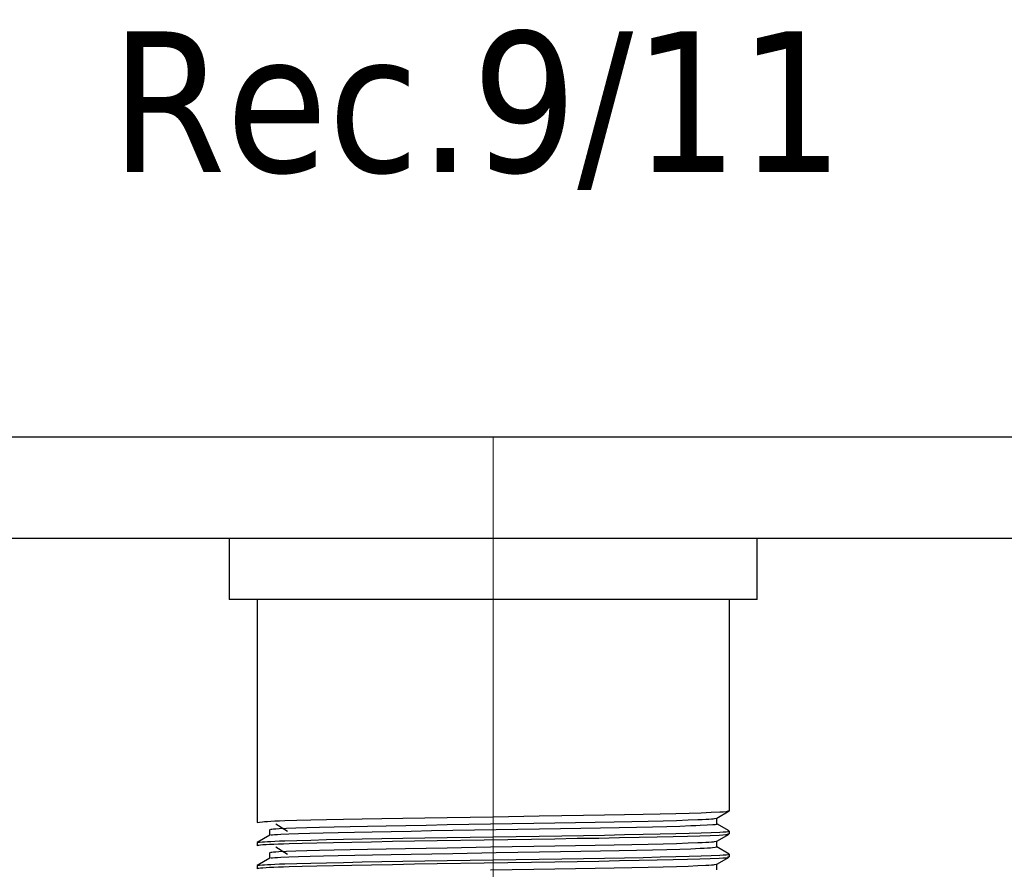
# Model space of a CAD drawing. Header units: millimetres. Extents: x 262469 to 275208, y -32539 to 9411.
# Tile 126 of 256: x 268072 to 268096, y -14129 to -14108. Entities that reach past the tile are written whole.
import ezdxf
from ezdxf.enums import TextEntityAlignment as Align

# ---------------------------------------------------------------- set-up
doc = ezdxf.new("R2010")
doc.units = ezdxf.units.MM
doc.header["$LTSCALE"] = 100
doc.layers.add('$ IE_TELETECHNIKA', color=5, linetype='Continuous', lineweight=30)
doc.styles.add('TAHOMA', font='tahoma.ttf', dxfattribs={"width": 0.85})

msp = doc.modelspace()

# ---------------------------------------------------------------- linework, layer by layer
at = {"layer": '$ IE_TELETECHNIKA', "color": 7, "linetype": 'Continuous'}
for p, q in [((267937.165, -14118.187), (268184.087, -14118.187)), ((268186.607, -14120.707), (267934.646, -14120.707)), ((268076.752, -14120.707), (268076.752, -14122.219)), ((268089.854, -14122.219), (268089.854, -14120.707)), ((268089.854, -14122.219), (268076.752, -14122.219)), ((268077.445, -14122.219), (268077.445, -14127.752)), ((268089.161, -14127.467), (268089.161, -14122.219)), ((268088.85, -14127.648), (268089.159, -14127.469)), ((268077.907, -14127.788), (268078.193, -14127.967)), ((268088.852, -14127.788), (268088.852, -14127.646)), ((268089.159, -14127.965), (268088.852, -14127.787)), ((268077.756, -14128.072), (268077.446, -14128.25)), ((268077.754, -14127.931), (268077.754, -14128.073)), ((268077.754, -14127.931), (268077.754, -14128.073)), ((268088.85, -14128.219), (268089.159, -14128.04)), ((268089.161, -14128.038), (268089.161, -14127.967)), ((268077.445, -14128.252), (268077.445, -14128.324)), ((268077.907, -14128.36), (268078.193, -14128.538)), ((268088.852, -14128.36), (268088.852, -14128.218)), ((268089.159, -14128.536), (268088.852, -14128.358)), ((268077.754, -14128.502), (268077.754, -14128.644)), ((268077.754, -14128.502), (268077.754, -14128.644)), ((268089.161, -14128.609), (268089.161, -14128.538)), ((268077.445, -14128.824), (268077.445, -14128.895)), ((268077.756, -14128.643), (268077.446, -14128.822)), ((268088.85, -14128.79), (268089.159, -14128.612)), ((268088.852, -14128.931), (268088.852, -14128.789))]:
    msp.add_line(p, q, dxfattribs=at)
at = {"layer": '$ IE_TELETECHNIKA', "color": 7, "linetype": 'Continuous', "lineweight": 5, "ltscale": 20.32}
for p, q in [((268083.303, -14122.219), (268083.303, -14118.187)), ((268083.303, -14140.486), (268083.303, -14122.219))]:
    msp.add_line(p, q, dxfattribs=at)
at = {"layer": '$ IE_TELETECHNIKA', "color": 7, "linetype": 'Continuous'}
for points in [[(268077.445, -14127.752), (268077.499, -14127.744), (268077.576, -14127.735), (268077.63, -14127.731), (268077.698, -14127.726), (268077.783, -14127.722), (268077.883, -14127.717), (268078, -14127.713), (268078.13, -14127.708), (268078.431, -14127.699), (268078.776, -14127.689), (268079.162, -14127.68), (268079.587, -14127.671), (268080.048, -14127.663), (268080.54, -14127.654), (268081.06, -14127.646), (268081.602, -14127.637), (268082.159, -14127.628), (268083.302, -14127.61), (268084.445, -14127.591), (268085.003, -14127.582), (268085.543, -14127.573), (268086.063, -14127.565), (268086.557, -14127.556), (268087.02, -14127.548), (268087.446, -14127.539), (268087.831, -14127.53), (268088.168, -14127.521), (268088.459, -14127.511), (268088.71, -14127.502), (268088.923, -14127.493), (268089.01, -14127.488), (268089.08, -14127.484), (268089.129, -14127.479), (268089.153, -14127.475), (268089.148, -14127.471), (268089.12, -14127.467)], [(268077.784, -14128.072), (268077.78, -14128.068), (268077.791, -14128.063), (268077.825, -14128.059), (268077.878, -14128.055), (268077.948, -14128.05), (268078.032, -14128.046), (268078.229, -14128.037), (268078.468, -14128.027), (268078.754, -14128.018), (268079.085, -14128.009), (268079.456, -14128), (268079.863, -14127.991), (268080.302, -14127.983), (268080.77, -14127.974), (268081.262, -14127.966), (268081.773, -14127.957), (268082.299, -14127.948), (268083.374, -14127.93), (268084.447, -14127.911), (268084.969, -14127.902), (268085.476, -14127.894), (268085.962, -14127.885), (268086.423, -14127.877), (268086.854, -14127.869), (268087.251, -14127.86), (268087.611, -14127.851), (268087.932, -14127.842), (268088.208, -14127.832), (268088.327, -14127.828), (268088.434, -14127.823), (268088.611, -14127.814), (268088.75, -14127.805), (268088.806, -14127.801), (268088.845, -14127.797), (268088.862, -14127.792), (268088.849, -14127.788)], [(268077.784, -14127.931), (268077.782, -14127.923), (268077.806, -14127.919), (268077.85, -14127.914), (268077.911, -14127.91), (268077.987, -14127.905), (268078.172, -14127.896), (268078.4, -14127.887), (268078.674, -14127.878), (268078.993, -14127.868), (268079.354, -14127.859), (268079.752, -14127.85), (268080.183, -14127.842), (268080.644, -14127.834), (268081.13, -14127.825), (268081.637, -14127.817), (268082.159, -14127.808), (268083.231, -14127.789), (268084.306, -14127.771), (268084.832, -14127.762), (268085.344, -14127.753), (268085.835, -14127.745), (268086.303, -14127.736), (268086.743, -14127.728), (268087.15, -14127.719), (268087.521, -14127.71), (268087.85, -14127.701), (268088.137, -14127.692), (268088.381, -14127.683), (268088.486, -14127.678), (268088.578, -14127.673), (268088.656, -14127.669), (268088.718, -14127.664), (268088.763, -14127.66), (268088.796, -14127.656), (268088.838, -14127.648)], [(268077.471, -14128.33), (268077.443, -14128.322), (268077.454, -14128.317), (268077.483, -14128.313), (268077.528, -14128.309), (268077.588, -14128.304), (268077.664, -14128.3), (268077.753, -14128.295), (268077.855, -14128.29), (268077.971, -14128.286), (268078.099, -14128.281), (268078.24, -14128.276), (268078.56, -14128.266), (268078.929, -14128.257), (268079.342, -14128.248), (268079.796, -14128.239), (268080.285, -14128.23), (268080.804, -14128.221), (268081.348, -14128.213), (268081.912, -14128.204), (268083.077, -14128.185), (268084.252, -14128.165), (268084.827, -14128.156), (268085.387, -14128.147), (268085.926, -14128.139), (268086.439, -14128.13), (268086.921, -14128.121), (268087.366, -14128.112), (268087.768, -14128.103), (268088.121, -14128.093), (268088.426, -14128.084), (268088.688, -14128.074), (268088.909, -14128.065), (268089.001, -14128.06), (268089.074, -14128.056), (268089.126, -14128.051), (268089.152, -14128.047), (268089.149, -14128.042), (268089.12, -14128.038)], [(268077.445, -14128.252), (268077.499, -14128.244), (268077.576, -14128.235), (268077.63, -14128.231), (268077.698, -14128.226), (268077.783, -14128.222), (268077.883, -14128.217), (268078, -14128.213), (268078.13, -14128.208), (268078.431, -14128.199), (268078.776, -14128.189), (268079.162, -14128.18), (268079.587, -14128.171), (268080.048, -14128.163), (268080.54, -14128.154), (268081.06, -14128.146), (268081.602, -14128.137), (268082.159, -14128.128), (268083.302, -14128.11), (268084.445, -14128.091), (268085.003, -14128.082), (268085.543, -14128.073), (268086.063, -14128.065), (268086.557, -14128.056), (268087.02, -14128.048), (268087.446, -14128.039), (268087.831, -14128.03), (268088.168, -14128.021), (268088.459, -14128.011), (268088.71, -14128.002), (268088.923, -14127.993), (268089.01, -14127.988), (268089.08, -14127.984), (268089.129, -14127.979), (268089.153, -14127.975), (268089.148, -14127.971), (268089.12, -14127.967)], [(268077.785, -14128.643), (268077.782, -14128.639), (268077.793, -14128.635), (268077.826, -14128.63), (268077.879, -14128.626), (268077.949, -14128.622), (268078.032, -14128.617), (268078.23, -14128.608), (268078.47, -14128.599), (268078.756, -14128.589), (268079.087, -14128.58), (268079.458, -14128.571), (268079.865, -14128.562), (268080.305, -14128.554), (268080.773, -14128.546), (268081.265, -14128.537), (268081.776, -14128.529), (268082.302, -14128.52), (268083.376, -14128.501), (268084.449, -14128.483), (268084.971, -14128.474), (268085.477, -14128.465), (268085.963, -14128.457), (268086.424, -14128.448), (268086.855, -14128.44), (268087.253, -14128.431), (268087.613, -14128.422), (268087.931, -14128.413), (268088.206, -14128.404), (268088.438, -14128.394), (268088.536, -14128.39), (268088.62, -14128.385), (268088.691, -14128.381), (268088.745, -14128.376), (268088.813, -14128.368), (268088.851, -14128.36)], [(268077.784, -14128.502), (268077.783, -14128.494), (268077.807, -14128.49), (268077.85, -14128.486), (268077.911, -14128.481), (268077.986, -14128.477), (268078.172, -14128.468), (268078.4, -14128.458), (268078.674, -14128.449), (268078.993, -14128.44), (268079.354, -14128.431), (268079.751, -14128.422), (268080.183, -14128.413), (268080.643, -14128.405), (268081.129, -14128.397), (268081.636, -14128.388), (268082.158, -14128.379), (268083.231, -14128.361), (268084.306, -14128.342), (268084.832, -14128.333), (268085.343, -14128.325), (268085.835, -14128.316), (268086.303, -14128.308), (268086.743, -14128.299), (268087.15, -14128.291), (268087.52, -14128.282), (268087.85, -14128.273), (268088.137, -14128.263), (268088.38, -14128.254), (268088.486, -14128.249), (268088.578, -14128.245), (268088.656, -14128.24), (268088.718, -14128.236), (268088.764, -14128.232), (268088.796, -14128.227), (268088.836, -14128.219)], [(268077.471, -14128.902), (268077.443, -14128.893), (268077.454, -14128.889), (268077.483, -14128.885), (268077.528, -14128.88), (268077.588, -14128.876), (268077.664, -14128.871), (268077.753, -14128.866), (268077.855, -14128.862), (268077.971, -14128.857), (268078.099, -14128.852), (268078.24, -14128.847), (268078.56, -14128.838), (268078.929, -14128.828), (268079.342, -14128.819), (268079.796, -14128.81), (268080.285, -14128.801), (268080.804, -14128.793), (268081.348, -14128.784), (268081.912, -14128.775), (268083.077, -14128.756), (268084.252, -14128.737), (268084.827, -14128.728), (268085.387, -14128.719), (268085.926, -14128.71), (268086.439, -14128.701), (268086.921, -14128.693), (268087.366, -14128.684), (268087.768, -14128.674), (268088.121, -14128.665), (268088.426, -14128.655), (268088.688, -14128.646), (268088.909, -14128.636), (268089.001, -14128.632), (268089.074, -14128.627), (268089.126, -14128.623), (268089.152, -14128.618), (268089.149, -14128.614), (268089.12, -14128.609)], [(268077.445, -14128.824), (268077.499, -14128.815), (268077.576, -14128.807), (268077.63, -14128.802), (268077.698, -14128.798), (268077.783, -14128.793), (268077.883, -14128.789), (268078, -14128.784), (268078.13, -14128.779), (268078.431, -14128.77), (268078.776, -14128.761), (268079.162, -14128.752), (268079.587, -14128.743), (268080.048, -14128.734), (268080.54, -14128.726), (268081.06, -14128.717), (268081.602, -14128.709), (268082.159, -14128.7), (268083.302, -14128.681), (268084.445, -14128.662), (268085.003, -14128.653), (268085.543, -14128.645), (268086.063, -14128.636), (268086.557, -14128.628), (268087.02, -14128.619), (268087.446, -14128.61), (268087.831, -14128.601), (268088.168, -14128.592), (268088.459, -14128.583), (268088.71, -14128.573), (268088.923, -14128.564), (268089.01, -14128.56), (268089.08, -14128.555), (268089.129, -14128.551), (268089.153, -14128.546), (268089.148, -14128.542), (268089.12, -14128.538)], [(268083.231, -14128.932), (268084.306, -14128.914), (268084.832, -14128.905), (268085.343, -14128.896), (268085.835, -14128.888), (268086.303, -14128.879), (268086.742, -14128.871), (268087.15, -14128.862), (268087.52, -14128.853), (268087.85, -14128.844), (268088.137, -14128.835), (268088.38, -14128.825), (268088.578, -14128.816), (268088.656, -14128.812), (268088.719, -14128.807), (268088.765, -14128.803), (268088.796, -14128.799), (268088.833, -14128.79)]]:
    msp.add_lwpolyline(points, dxfattribs=at)

# ---------------------------------------------------------------- texts
at = {"layer": '$ IE_TELETECHNIKA', "color": 7, "style": 'TAHOMA'}
msp.add_text('Rec.9/11', height=3.4878, dxfattribs=at).set_placement((268073.809, -14108.125), align=Align.TOP_LEFT)

doc.saveas('drawing.dxf')
